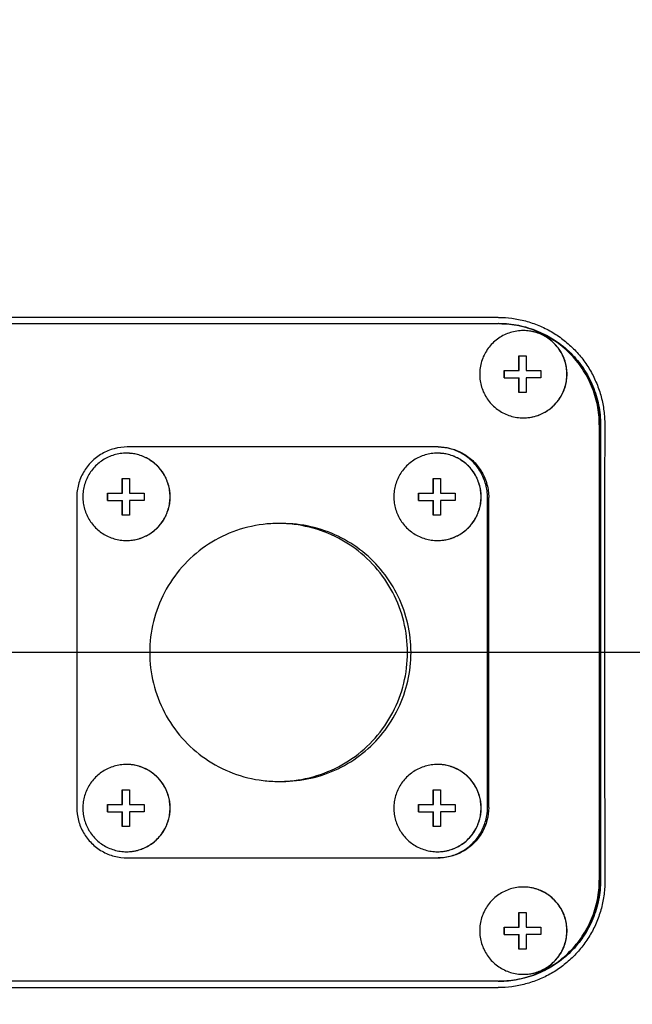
# Model space of a CAD drawing. Header units: millimetres. Extents: x 0 to 594, y 0 to 420.
# Tile 8 of 256: x 93.4 to 98.25, y 282.92 to 290.71. Entities that reach past the tile are written whole.
import ezdxf

# ---------------------------------------------------------------- set-up
doc = ezdxf.new("R2010")
doc.units = ezdxf.units.MM
doc.header["$LTSCALE"] = 32.67
doc.linetypes.add('CENTER', pattern=[0.6, 0.375, -0.075, 0.075, -0.075])
doc.linetypes.add('PHANTOM', pattern=[0.8, 0.45, -0.05, 0.1, -0.05, 0.1, -0.05])
doc.layers.get('0').update_dxf_attribs({"linetype": 'CONTINUOUS'})
for name, color, linetype in [('CRV', 7, 'CONTINUOUS'), ('DEFAULT_1', 7, 'CENTER'), ('DRIV_DIM', 7, 'CONTINUOUS')]:
    doc.layers.add(name, color=color, linetype=linetype)
doc.styles.get("Standard").update_dxf_attribs({"font": 'txt', "width": 0.8})
doc.dimstyles.new('DIMSTYLE_2', dxfattribs={"dimtxt": 3.8, "dimasz": 1.8, "dimexe": 0.18, "dimexo": 0.0625, "dimgap": 0.09, "dimtad": 1, "dimdec": 3, "dimlfac": 10, "dimdsep": 46, "dimtxsty": 'STANDARD', "dimblk": 'OPEN', "dimblk1": 'OPEN', "dimblk2": 'OPEN', "dimcen": 0.09, "dimadec": 0, "dimazin": 0, "dimtp": 0.001, "dimtm": 0.001, "dimtfac": 1, "dimtdec": 3, "dimtofl": 0, "dimtmove": 0, "dimatfit": 3, "dimldrblk": 'OPEN', "dimfxl": 1, "dimtolj": 1, "dimarcsym": 0})
doc.dimstyles.new('DIMSTYLE_4', dxfattribs={"dimtxt": 3.8, "dimasz": 1.8, "dimexe": 0.18, "dimexo": 0.0625, "dimgap": 0.09, "dimtad": 1, "dimdec": 3, "dimlfac": 10, "dimdsep": 46, "dimtxsty": 'STANDARD', "dimblk": 'OPEN', "dimblk1": 'OPEN', "dimblk2": 'OPEN', "dimcen": 0.09, "dimadec": 0, "dimazin": 0, "dimtp": 0.5, "dimtm": 0.5, "dimtfac": 1, "dimtdec": 3, "dimtofl": 0, "dimtmove": 0, "dimatfit": 3, "dimldrblk": 'OPEN', "dimfxl": 1, "dimtolj": 1, "dimarcsym": 0})

# ---------------------------------------------------------------- blocks, each defined once
blk = doc.blocks.new('_OPEN')
at = {"color": 0, "linetype": 'BYBLOCK'}
for p, q in [((0, 0), (-1, 0.342)), ((-1, -0.342), (0, 0)), ((-1, 0), (0, 0))]:
    blk.add_line(p, q, dxfattribs=at)
blk = doc.blocks.new('*D10')
at = {"layer": 'DRIV_DIM', "color": 2, "linetype": 'CONTINUOUS'}
blk.add_line((50.8556, 330.5437), (127.9364, 285.7043), dxfattribs=at)
at = {"layer": 'DRIV_DIM', "color": 2, "linetype": 'CONTINUOUS', "xscale": 1.8, "yscale": 1.8, "zscale": 1.8, "rotation": 149.812569}
blk.add_blockref('_OPEN', (50.8556, 330.5437), dxfattribs=at)
at = {"layer": 'DRIV_DIM', "color": 2, "linetype": 'CONTINUOUS', "width": 0.8}
for s, p in [('R', (50.525, 331.8351)), ('891.741', (53.1528, 330.3065))]:
    blk.add_text(s, height=3.8, rotation=-30.18743, dxfattribs=at).set_placement(p)
blk = doc.blocks.new('*D11')
at = {"layer": 'DRIV_DIM', "color": 2, "linetype": 'CONTINUOUS'}
for p, q in [((127.9364, 285.7043), (38.3091, 378.0928)), ((60.274, 355.4511), (127.9364, 285.7043))]:
    blk.add_line(p, q, dxfattribs=at)
at = {"layer": 'DRIV_DIM', "color": 2, "linetype": 'CONTINUOUS', "xscale": 1.8, "yscale": 1.8, "zscale": 1.8, "rotation": 134.130903}
blk.add_blockref('_OPEN', (60.274, 355.4511), dxfattribs=at)
at = {"layer": 'DRIV_DIM', "color": 2, "linetype": 'CONTINUOUS', "width": 0.8}
for s, p in [('R', (38.9909, 378.7542)), ('971.741', (41.1077, 376.5723))]:
    blk.add_text(s, height=3.8, rotation=-45.8691, dxfattribs=at).set_placement(p)
blk = doc.blocks.new('*D14')
at = {"layer": 'DRIV_DIM', "color": 2, "linetype": 'CONTINUOUS'}
for p, q in [((129.4136, 285.9648), (190.8401, 296.7959)), ((126.4364, 285.7043), (64.0623, 285.7043))]:
    blk.add_line(p, q, dxfattribs=at)
for points in [[(187.9275, 298.1008), (188.8705, 296.4486), (189.1368, 298.3323)], [(65.4729, 287.5131), (66.0623, 285.7043), (66.704, 287.4952)]]:
    blk.add_lwpolyline(points, dxfattribs=at)
for start, end in [(10, 95), (95, 180)]:
    blk.add_arc((127.9364, 285.7043), 61.8741, start, end, dxfattribs=at)
at = {"layer": 'DRIV_DIM', "color": 2, "linetype": 'CONTINUOUS', "width": 0.766667}
blk.add_text('170%%d', height=3.8, rotation=11.56206, dxfattribs=at).set_placement((109.3788, 347.3438))
blk = doc.blocks.new('*D15')
at = {"layer": 'DRIV_DIM', "color": 2, "linetype": 'CONTINUOUS'}
for p, q in [((126.4364, 285.7043), (64.0528, 285.7043)), ((129.4136, 285.4438), (190.8494, 274.611))]:
    blk.add_line(p, q, dxfattribs=at)
for points in [[(66.6946, 283.9134), (66.0528, 285.7043), (65.4634, 283.8955)], [(189.1461, 273.0747), (188.8798, 274.9583), (187.9368, 273.3061)]]:
    blk.add_lwpolyline(points, dxfattribs=at)
for start, end in [(180, 265), (265, 350)]:
    blk.add_arc((127.9364, 285.7043), 61.8835, start, end, dxfattribs=at)
at = {"layer": 'DRIV_DIM', "color": 2, "linetype": 'CONTINUOUS', "width": 0.766667}
blk.add_text('170%%d', height=3.8, rotation=-14.87809, dxfattribs=at).set_placement((104.8639, 221.5506))

msp = doc.modelspace()

# ---------------------------------------------------------------- linework, layer by layer
at = {"color": 7, "linetype": 'CONTINUOUS'}
for p, q in [((89.79042, 288.3543), (97.185, 288.3543)), ((89.79347, 288.3043), (97.18805, 288.3043)), ((97.35258, 288.0493), (97.41054, 288.0493)), ((97.35528, 287.9333), (97.35528, 288.0493)), ((97.23667, 287.9333), (97.35528, 287.9333)), ((97.23937, 287.8753), (97.23937, 287.9333)), ((97.40967, 287.9333), (97.52645, 287.9333)), ((97.23667, 287.8753), (97.35528, 287.8753)), ((97.35528, 287.7593), (97.35528, 287.8753)), ((97.52645, 287.8753), (97.40967, 287.8753)), ((97.41054, 287.7593), (97.35258, 287.7593)), ((97.98746, 287.5043), (97.98746, 283.9043)), ((97.99359, 287.5043), (97.99359, 283.9043)), ((97.99741, 287.5043), (97.99741, 283.9043)), ((96.70382, 287.3293), (94.25562, 287.3293)), ((94.21481, 287.0798), (94.27276, 287.0798)), ((94.21751, 286.9638), (94.21751, 287.0798)), ((96.674, 287.0798), (96.73196, 287.0798)), ((96.6767, 286.9638), (96.6767, 287.0798)), ((93.85591, 286.9293), (93.85591, 284.4793)), ((94.09889, 286.9638), (94.21751, 286.9638)), ((94.09889, 286.9058), (94.21751, 286.9058)), ((94.10159, 286.9058), (94.10159, 286.9638)), ((94.21751, 286.7898), (94.21751, 286.9058)), ((94.2719, 286.9638), (94.38868, 286.9638)), ((94.38868, 286.9058), (94.2719, 286.9058)), ((96.55809, 286.9638), (96.6767, 286.9638)), ((96.55809, 286.9058), (96.6767, 286.9058)), ((96.56079, 286.9058), (96.56079, 286.9638)), ((96.6767, 286.7898), (96.6767, 286.9058)), ((96.73109, 286.9638), (96.84787, 286.9638)), ((96.84787, 286.9058), (96.73109, 286.9058)), ((97.10353, 284.4793), (97.10353, 286.9293)), ((97.1131, 284.4793), (97.1131, 286.9293)), ((94.27276, 286.7898), (94.21481, 286.7898)), ((96.73196, 286.7898), (96.674, 286.7898)), ((94.21481, 284.6188), (94.27276, 284.6188)), ((94.21751, 284.5028), (94.21751, 284.6188)), ((96.674, 284.6188), (96.73196, 284.6188)), ((96.6767, 284.5028), (96.6767, 284.6188)), ((94.09889, 284.5028), (94.21751, 284.5028)), ((94.10159, 284.4448), (94.10159, 284.5028)), ((94.2719, 284.5028), (94.38868, 284.5028)), ((96.55809, 284.5028), (96.6767, 284.5028)), ((96.56079, 284.4448), (96.56079, 284.5028)), ((96.73109, 284.5028), (96.84787, 284.5028)), ((94.09889, 284.4448), (94.21751, 284.4448)), ((94.21751, 284.3288), (94.21751, 284.4448)), ((94.38868, 284.4448), (94.2719, 284.4448)), ((96.55809, 284.4448), (96.6767, 284.4448)), ((96.6767, 284.3288), (96.6767, 284.4448)), ((96.84787, 284.4448), (96.73109, 284.4448)), ((94.27276, 284.3288), (94.21481, 284.3288)), ((96.73196, 284.3288), (96.674, 284.3288)), ((94.25562, 284.0793), (96.70382, 284.0793)), ((97.35258, 283.6493), (97.41054, 283.6493)), ((97.35528, 283.5333), (97.35528, 283.6493)), ((97.23667, 283.5333), (97.35528, 283.5333)), ((97.23937, 283.4753), (97.23937, 283.5333)), ((97.40967, 283.5333), (97.52645, 283.5333)), ((97.23667, 283.4753), (97.35528, 283.4753)), ((97.35528, 283.3593), (97.35528, 283.4753)), ((97.52645, 283.4753), (97.40967, 283.4753)), ((97.41054, 283.3593), (97.35258, 283.3593)), ((97.18805, 283.1043), (89.79347, 283.1043)), ((89.7926, 283.0543), (97.18718, 283.0543))]:
    msp.add_line(p, q, dxfattribs=at)
for points in [[(97.185, 288.3543), (97.18932, 288.3543), (97.19364, 288.35427), (97.19796, 288.3542)], [(97.19417, 288.3043), (97.19544, 288.3043), (97.1967, 288.3043), (97.19797, 288.30429)], [(97.38789, 288.2493), (97.38746, 288.2493), (97.38702, 288.2493), (97.38659, 288.2493)], [(97.38659, 287.5593), (97.38702, 287.5593), (97.38746, 287.5593), (97.38789, 287.55931)], [(96.71326, 287.32919), (96.71011, 287.32927), (96.70697, 287.3293), (96.70382, 287.3293)], [(94.25012, 287.2798), (94.24968, 287.2798), (94.24925, 287.2798), (94.24881, 287.2798)], [(96.70931, 287.2798), (96.70888, 287.2798), (96.70844, 287.2798), (96.70801, 287.2798)], [(94.24881, 286.5898), (94.24925, 286.5898), (94.24968, 286.5898), (94.25012, 286.58981)], [(96.70801, 286.5898), (96.70844, 286.5898), (96.70888, 286.5898), (96.70931, 286.58981)], [(94.25012, 284.8188), (94.24968, 284.8188), (94.24925, 284.8188), (94.24881, 284.8188)], [(96.70931, 284.8188), (96.70888, 284.8188), (96.70844, 284.8188), (96.70801, 284.8188)], [(94.24881, 284.1288), (94.24925, 284.1288), (94.24968, 284.1288), (94.25012, 284.12881)], [(96.70801, 284.1288), (96.70844, 284.1288), (96.70888, 284.1288), (96.70931, 284.12881)], [(97.38789, 283.8493), (97.38746, 283.8493), (97.38702, 283.8493), (97.38659, 283.8493)], [(97.18805, 283.1043), (97.19007, 283.1043), (97.19209, 283.10431), (97.19412, 283.10433)], [(97.19797, 283.10431), (97.1967, 283.10431), (97.19544, 283.1043), (97.19417, 283.1043)], [(97.38659, 283.1593), (97.38702, 283.1593), (97.38746, 283.1593), (97.38789, 283.15931)]]:
    msp.add_open_spline(points, degree=3, dxfattribs=at)
for points, knots in [([(97.19796, 288.3542), (97.23032, 288.35371), (97.29971, 288.34867), (97.40439, 288.32794), (97.50964, 288.29226), (97.6091, 288.24322), (97.70143, 288.18156), (97.78522, 288.10802), (97.85866, 288.02399), (97.92028, 287.93128), (97.96931, 287.83128), (98.00494, 287.72535), (98.02637, 287.61562), (98.03097, 287.54127), (98.03085, 287.5043)], [0, 0, 0, 0, 0.0736026, 0.157815, 0.2420599, 0.3256575, 0.4093466, 0.4938836, 0.5785045, 0.6624451, 0.7463915, 0.831121, 0.9159191, 1, 1, 1, 1]), ([(97.38659, 288.2493), (97.36941, 288.2493), (97.33501, 288.24672), (97.28459, 288.23521), (97.23645, 288.2163), (97.19166, 288.19042), (97.15122, 288.15815), (97.11605, 288.12021), (97.08691, 288.07745), (97.06447, 288.03081), (97.04923, 287.98136), (97.04152, 287.93018), (97.04152, 287.87842), (97.04923, 287.82725), (97.06447, 287.77779), (97.08691, 287.73116), (97.11605, 287.6884), (97.15122, 287.65046), (97.19166, 287.61819), (97.23645, 287.59231), (97.28459, 287.5734), (97.33501, 287.56188), (97.36941, 287.5593), (97.38659, 287.5593)], [0, 0, 0, 0, 0.0476018, 0.0952051, 0.1428113, 0.1904217, 0.2380368, 0.2856572, 0.3332826, 0.3809125, 0.428546, 0.4761817, 0.5238183, 0.571454, 0.6190875, 0.6667174, 0.7143428, 0.7619632, 0.8095783, 0.8571887, 0.9047949, 0.9523982, 1, 1, 1, 1]), ([(97.98746, 287.5043), (97.98746, 287.55658), (97.97715, 287.66142), (97.93137, 287.81241), (97.85703, 287.95162), (97.75697, 288.07363), (97.63505, 288.17376), (97.49594, 288.24817), (97.34505, 288.29399), (97.24028, 288.3043), (97.18805, 288.3043)], [0, 0, 0, 0, 0.125045, 0.2500831, 0.3751085, 0.5001175, 0.6251085, 0.7500831, 0.875045, 1, 1, 1, 1]), ([(97.99359, 287.5043), (97.99359, 287.55658), (97.98328, 287.66142), (97.9375, 287.81241), (97.86315, 287.95162), (97.76309, 288.07363), (97.64118, 288.17376), (97.50206, 288.24817), (97.35118, 288.29399), (97.24641, 288.3043), (97.19417, 288.3043)], [0, 0, 0, 0, 0.125045, 0.2500831, 0.3751085, 0.5001175, 0.6251085, 0.7500831, 0.875045, 1, 1, 1, 1]), ([(97.198, 288.3043), (97.25024, 288.3043), (97.35501, 288.29399), (97.50589, 288.24817), (97.64501, 288.17376), (97.76692, 288.07363), (97.86698, 287.95162), (97.94133, 287.81241), (97.98711, 287.66142), (97.99741, 287.55658), (97.99741, 287.5043)], [0, 0, 0, 0, 0.124955, 0.2499169, 0.3748915, 0.4998825, 0.6248915, 0.7499169, 0.874955, 1, 1, 1, 1]), ([(97.38789, 287.55931), (97.40463, 287.55937), (97.4386, 287.56198), (97.48858, 287.5734), (97.53673, 287.59231), (97.58152, 287.61819), (97.62195, 287.65046), (97.65713, 287.6884), (97.68626, 287.73116), (97.7087, 287.77779), (97.72395, 287.82725), (97.73166, 287.87842), (97.73166, 287.93018), (97.72395, 287.98136), (97.7087, 288.03081), (97.68626, 288.07745), (97.65713, 288.12021), (97.62195, 288.15815), (97.58152, 288.19042), (97.53673, 288.2163), (97.48858, 288.23521), (97.4386, 288.24663), (97.40463, 288.24924), (97.38789, 288.2493)], [0, 0, 0, 0, 0.0465086, 0.0942269, 0.1419482, 0.1896736, 0.2374038, 0.2851392, 0.3328797, 0.3806248, 0.4283733, 0.4761242, 0.5238758, 0.5716267, 0.6193752, 0.6671203, 0.7148608, 0.7625962, 0.8103264, 0.8580518, 0.9057731, 0.9534914, 1, 1, 1, 1]), ([(97.3879, 287.5593), (97.40358, 287.5593), (97.435, 287.56145), (97.4812, 287.57106), (97.52568, 287.58688), (97.56758, 287.60861), (97.60615, 287.63585), (97.64064, 287.66809), (97.67043, 287.70473), (97.69495, 287.74509), (97.71375, 287.78841), (97.72649, 287.83389), (97.73291, 287.88069), (97.73291, 287.92792), (97.72649, 287.97471), (97.71375, 288.02019), (97.69495, 288.06352), (97.67043, 288.10388), (97.64064, 288.14052), (97.60615, 288.17276), (97.56758, 288.19999), (97.52568, 288.22173), (97.4812, 288.23754), (97.435, 288.24715), (97.40358, 288.2493), (97.3879, 288.2493)], [0, 0, 0, 0, 0.0434625, 0.0869261, 0.130392, 0.1738611, 0.217334, 0.2608112, 0.3042927, 0.3477783, 0.3912674, 0.4347593, 0.4782529, 0.5217471, 0.5652407, 0.6087326, 0.6522217, 0.6957073, 0.7391888, 0.782666, 0.8261389, 0.869608, 0.9130739, 0.9565375, 1, 1, 1, 1]), ([(97.35172, 287.9333), (97.35173, 287.93685), (97.35175, 287.94432), (97.35179, 287.95609), (97.35185, 287.96892), (97.35194, 287.98278), (97.35205, 287.9977), (97.35218, 288.01376), (97.35236, 288.03109), (97.3525, 288.04308), (97.35258, 288.0493)], [0, 0, 0, 0, 0.0916656, 0.1933567, 0.304237, 0.4235474, 0.5518187, 0.6900048, 0.8390618, 1, 1, 1, 1]), ([(97.41054, 288.0493), (97.41046, 288.04308), (97.41032, 288.03109), (97.41014, 288.01376), (97.41, 287.9977), (97.4099, 287.98278), (97.40981, 287.96892), (97.40975, 287.95609), (97.4097, 287.94432), (97.40968, 287.93685), (97.40967, 287.9333)], [0, 0, 0, 0, 0.1609382, 0.3099952, 0.4481813, 0.5764526, 0.695763, 0.8066433, 0.9083344, 1, 1, 1, 1]), ([(97.23667, 287.8753), (97.23665, 287.88175), (97.23663, 287.89464), (97.23663, 287.91397), (97.23665, 287.92686), (97.23667, 287.9333)], [0, 0, 0, 0, 0.3333292, 0.6666708, 1, 1, 1, 1]), ([(97.52645, 287.9333), (97.52644, 287.92686), (97.52642, 287.91397), (97.52642, 287.89464), (97.52644, 287.88175), (97.52645, 287.8753)], [0, 0, 0, 0, 0.3333292, 0.6666708, 1, 1, 1, 1]), ([(97.35258, 287.7593), (97.3525, 287.76553), (97.35236, 287.77751), (97.35218, 287.79484), (97.35205, 287.81091), (97.35194, 287.82582), (97.35185, 287.83968), (97.35179, 287.85252), (97.35175, 287.86428), (97.35173, 287.87176), (97.35172, 287.8753)], [0, 0, 0, 0, 0.1609382, 0.3099952, 0.4481813, 0.5764526, 0.695763, 0.8066433, 0.9083344, 1, 1, 1, 1]), ([(97.40967, 287.8753), (97.40968, 287.87176), (97.4097, 287.86428), (97.40975, 287.85252), (97.40981, 287.83968), (97.4099, 287.82582), (97.41, 287.81091), (97.41014, 287.79484), (97.41032, 287.77751), (97.41046, 287.76553), (97.41054, 287.7593)], [0, 0, 0, 0, 0.0916656, 0.1933567, 0.304237, 0.4235474, 0.5518187, 0.6900048, 0.8390618, 1, 1, 1, 1]), ([(98.03085, 287.5043), (98.02987, 287.20443), (98.02846, 286.60412), (98.028, 285.70354), (98.02919, 284.80342), (98.03109, 284.20372), (98.03232, 283.9043)], [0, 0, 0, 0, 0.2498969, 0.5002521, 0.7504813, 1, 1, 1, 1]), ([(94.25562, 287.3293), (94.22084, 287.3293), (94.15093, 287.32011), (94.05347, 287.27969), (93.96973, 287.21539), (93.90548, 287.13158), (93.8651, 287.03406), (93.85591, 286.96411), (93.85591, 286.9293)], [0, 0, 0, 0, 0.1666076, 0.3332311, 0.4998819, 0.6665644, 0.8332743, 1, 1, 1, 1]), ([(97.10353, 286.9293), (97.10353, 286.96411), (97.09435, 287.03406), (97.05396, 287.13158), (96.98972, 287.21539), (96.90597, 287.27969), (96.81145, 287.31889), (96.74491, 287.32844), (96.71326, 287.32919)], [0, 0, 0, 0, 0.169275, 0.3385339, 0.5077649, 0.6769639, 0.846135, 1, 1, 1, 1]), ([(96.71339, 287.3293), (96.74818, 287.3293), (96.81809, 287.32011), (96.91554, 287.27969), (96.99929, 287.21539), (97.06353, 287.13158), (97.10392, 287.03406), (97.1131, 286.96411), (97.1131, 286.9293)], [0, 0, 0, 0, 0.1666076, 0.3332311, 0.4998819, 0.6665644, 0.8332743, 1, 1, 1, 1]), ([(94.24881, 287.2798), (94.23242, 287.2798), (94.19958, 287.27745), (94.15136, 287.26695), (94.10511, 287.24969), (94.06179, 287.22602), (94.02228, 287.19642), (93.98738, 287.1615), (93.9578, 287.12196), (93.93415, 287.07861), (93.9169, 287.03233), (93.90641, 286.98407), (93.90289, 286.9348), (93.90641, 286.88554), (93.9169, 286.83728), (93.93415, 286.791), (93.9578, 286.74765), (93.98738, 286.70811), (94.02228, 286.67318), (94.06179, 286.64358), (94.10511, 286.61991), (94.15136, 286.60265), (94.19958, 286.59215), (94.23242, 286.5898), (94.24881, 286.5898)], [0, 0, 0, 0, 0.045438, 0.0908774, 0.1363194, 0.1817649, 0.2272148, 0.2726693, 0.3181285, 0.3635921, 0.4090592, 0.454529, 0.5, 0.545471, 0.5909408, 0.6364079, 0.6818715, 0.7273307, 0.7727852, 0.8182351, 0.8636806, 0.9091226, 0.954562, 1, 1, 1, 1]), ([(94.25012, 286.5898), (94.26456, 286.5898), (94.29345, 286.59162), (94.33608, 286.59976), (94.37737, 286.61319), (94.41665, 286.63168), (94.4533, 286.65496), (94.48674, 286.68265), (94.51646, 286.71431), (94.54197, 286.74946), (94.56288, 286.78752), (94.57886, 286.82791), (94.58966, 286.86999), (94.5951, 286.91308), (94.5951, 286.95652), (94.58966, 286.99962), (94.57886, 287.04169), (94.56288, 287.08208), (94.54197, 287.12015), (94.51646, 287.15529), (94.48674, 287.18696), (94.4533, 287.21465), (94.41665, 287.23792), (94.37737, 287.25642), (94.33608, 287.26984), (94.29345, 287.27798), (94.26456, 287.2798), (94.25012, 287.2798)], [0, 0, 0, 0, 0.0399854, 0.0799718, 0.1199599, 0.1599506, 0.1999443, 0.2399416, 0.2799425, 0.3199471, 0.3599549, 0.3999656, 0.4399785, 0.4799927, 0.5200073, 0.5600215, 0.6000344, 0.6400451, 0.6800529, 0.7200575, 0.7600584, 0.8000557, 0.8400494, 0.8800401, 0.9200282, 0.9600146, 1, 1, 1, 1]), ([(94.25012, 286.58981), (94.26608, 286.58987), (94.29848, 286.59224), (94.34627, 286.60265), (94.39251, 286.61991), (94.43583, 286.64358), (94.47534, 286.67318), (94.51024, 286.70811), (94.53982, 286.74765), (94.56347, 286.791), (94.58072, 286.83728), (94.59121, 286.88554), (94.59473, 286.9348), (94.59121, 286.98407), (94.58072, 287.03233), (94.56347, 287.07861), (94.53982, 287.12196), (94.51024, 287.1615), (94.47534, 287.19642), (94.43583, 287.22602), (94.39251, 287.24969), (94.34627, 287.26695), (94.29848, 287.27736), (94.26608, 287.27974), (94.25012, 287.2798)], [0, 0, 0, 0, 0.0443391, 0.0898884, 0.1354402, 0.1809956, 0.2265553, 0.2721197, 0.3176889, 0.3632623, 0.4088394, 0.454419, 0.5, 0.545581, 0.5911606, 0.6367377, 0.6823111, 0.7278803, 0.7734447, 0.8190044, 0.8645598, 0.9101116, 0.9556609, 1, 1, 1, 1]), ([(96.70801, 287.2798), (96.69161, 287.2798), (96.65877, 287.27745), (96.61055, 287.26695), (96.5643, 287.24969), (96.52099, 287.22602), (96.48148, 287.19642), (96.44658, 287.1615), (96.417, 287.12196), (96.39335, 287.07861), (96.3761, 287.03233), (96.36561, 286.98407), (96.36209, 286.9348), (96.36561, 286.88554), (96.3761, 286.83728), (96.39335, 286.791), (96.417, 286.74765), (96.44658, 286.70811), (96.48148, 286.67318), (96.52099, 286.64358), (96.5643, 286.61991), (96.61055, 286.60265), (96.65877, 286.59215), (96.69161, 286.5898), (96.70801, 286.5898)], [0, 0, 0, 0, 0.045438, 0.0908774, 0.1363194, 0.1817649, 0.2272148, 0.2726693, 0.3181285, 0.3635921, 0.4090592, 0.454529, 0.5, 0.545471, 0.5909408, 0.6364079, 0.6818715, 0.7273307, 0.7727852, 0.8182351, 0.8636806, 0.9091226, 0.954562, 1, 1, 1, 1]), ([(96.70931, 286.58981), (96.72528, 286.58987), (96.75767, 286.59224), (96.80546, 286.60265), (96.85171, 286.61991), (96.89503, 286.64358), (96.93454, 286.67318), (96.96944, 286.70811), (96.99902, 286.74765), (97.02267, 286.791), (97.03992, 286.83728), (97.05041, 286.88554), (97.05393, 286.9348), (97.05041, 286.98407), (97.03992, 287.03233), (97.02267, 287.07861), (96.99902, 287.12196), (96.96944, 287.1615), (96.93454, 287.19642), (96.89503, 287.22602), (96.85171, 287.24969), (96.80546, 287.26695), (96.75767, 287.27736), (96.72528, 287.27974), (96.70931, 287.2798)], [0, 0, 0, 0, 0.0443391, 0.0898884, 0.1354402, 0.1809956, 0.2265553, 0.2721197, 0.3176889, 0.3632623, 0.4088394, 0.454419, 0.5, 0.545581, 0.5911606, 0.6367377, 0.6823111, 0.7278803, 0.7734447, 0.8190044, 0.8645598, 0.9101116, 0.9556609, 1, 1, 1, 1]), ([(96.70932, 286.5898), (96.72375, 286.5898), (96.75265, 286.59162), (96.79528, 286.59976), (96.83657, 286.61319), (96.87584, 286.63168), (96.91249, 286.65496), (96.94594, 286.68265), (96.97565, 286.71431), (97.00117, 286.74946), (97.02208, 286.78752), (97.03806, 286.82791), (97.04885, 286.86999), (97.05429, 286.91308), (97.05429, 286.95652), (97.04885, 286.99962), (97.03806, 287.04169), (97.02208, 287.08208), (97.00117, 287.12015), (96.97565, 287.15529), (96.94594, 287.18696), (96.91249, 287.21465), (96.87584, 287.23792), (96.83657, 287.25642), (96.79528, 287.26984), (96.75265, 287.27798), (96.72375, 287.2798), (96.70932, 287.2798)], [0, 0, 0, 0, 0.0399854, 0.0799718, 0.1199599, 0.1599506, 0.1999443, 0.2399416, 0.2799425, 0.3199471, 0.3599549, 0.3999656, 0.4399785, 0.4799927, 0.5200073, 0.5600215, 0.6000344, 0.6400451, 0.6800529, 0.7200575, 0.7600584, 0.8000557, 0.8400494, 0.8800401, 0.9200282, 0.9600146, 1, 1, 1, 1]), ([(94.21394, 286.9638), (94.21395, 286.96732), (94.21397, 286.97475), (94.21402, 286.98646), (94.21408, 286.99926), (94.21416, 287.01309), (94.21427, 287.02801), (94.21441, 287.04411), (94.21458, 287.0615), (94.21473, 287.07355), (94.21481, 287.0798)], [0, 0, 0, 0, 0.0909682, 0.1922691, 0.3027844, 0.4218184, 0.5500871, 0.6885447, 0.8381658, 1, 1, 1, 1]), ([(94.27276, 287.0798), (94.27268, 287.07355), (94.27254, 287.0615), (94.27236, 287.04411), (94.27223, 287.02801), (94.27212, 287.01309), (94.27203, 286.99926), (94.27197, 286.98646), (94.27193, 286.97475), (94.27191, 286.96732), (94.2719, 286.9638)], [0, 0, 0, 0, 0.1618342, 0.3114553, 0.4499129, 0.5781816, 0.6972156, 0.8077309, 0.9090318, 1, 1, 1, 1]), ([(96.67314, 286.9638), (96.67314, 286.96732), (96.67317, 286.97475), (96.67321, 286.98646), (96.67327, 286.99926), (96.67336, 287.01309), (96.67346, 287.02801), (96.6736, 287.04411), (96.67378, 287.0615), (96.67392, 287.07355), (96.674, 287.0798)], [0, 0, 0, 0, 0.0909682, 0.1922691, 0.3027844, 0.4218184, 0.5500871, 0.6885447, 0.8381658, 1, 1, 1, 1]), ([(96.73196, 287.0798), (96.73188, 287.07355), (96.73174, 287.0615), (96.73156, 287.04411), (96.73142, 287.02801), (96.73131, 287.01309), (96.73123, 286.99926), (96.73117, 286.98646), (96.73112, 286.97475), (96.7311, 286.96732), (96.73109, 286.9638)], [0, 0, 0, 0, 0.1618342, 0.3114553, 0.4499129, 0.5781816, 0.6972156, 0.8077309, 0.9090318, 1, 1, 1, 1]), ([(94.09889, 286.9058), (94.09887, 286.91225), (94.09885, 286.92514), (94.09885, 286.94447), (94.09887, 286.95735), (94.09889, 286.9638)], [0, 0, 0, 0, 0.3336126, 0.6663874, 1, 1, 1, 1]), ([(94.21481, 286.7898), (94.21473, 286.79606), (94.21458, 286.8081), (94.21441, 286.8255), (94.21427, 286.8416), (94.21416, 286.85651), (94.21408, 286.87035), (94.21402, 286.88314), (94.21397, 286.89485), (94.21395, 286.90229), (94.21394, 286.9058)], [0, 0, 0, 0, 0.1618342, 0.3114553, 0.4499129, 0.5781816, 0.6972156, 0.8077309, 0.9090318, 1, 1, 1, 1]), ([(94.2719, 286.9058), (94.27191, 286.90229), (94.27193, 286.89485), (94.27197, 286.88314), (94.27203, 286.87035), (94.27212, 286.85651), (94.27223, 286.8416), (94.27236, 286.8255), (94.27254, 286.8081), (94.27268, 286.79606), (94.27276, 286.7898)], [0, 0, 0, 0, 0.0909682, 0.1922691, 0.3027844, 0.4218184, 0.5500871, 0.6885447, 0.8381658, 1, 1, 1, 1]), ([(94.38868, 286.9638), (94.38866, 286.95735), (94.38864, 286.94447), (94.38864, 286.92514), (94.38866, 286.91225), (94.38868, 286.9058)], [0, 0, 0, 0, 0.3336126, 0.6663874, 1, 1, 1, 1]), ([(96.55809, 286.9058), (96.55807, 286.91225), (96.55805, 286.92514), (96.55805, 286.94447), (96.55807, 286.95735), (96.55809, 286.9638)], [0, 0, 0, 0, 0.3336126, 0.6663874, 1, 1, 1, 1]), ([(96.674, 286.7898), (96.67392, 286.79606), (96.67378, 286.8081), (96.6736, 286.8255), (96.67346, 286.8416), (96.67336, 286.85651), (96.67327, 286.87035), (96.67321, 286.88314), (96.67317, 286.89485), (96.67314, 286.90229), (96.67314, 286.9058)], [0, 0, 0, 0, 0.1618342, 0.3114553, 0.4499129, 0.5781816, 0.6972156, 0.8077309, 0.9090318, 1, 1, 1, 1]), ([(96.73109, 286.9058), (96.7311, 286.90229), (96.73112, 286.89485), (96.73117, 286.88314), (96.73123, 286.87035), (96.73131, 286.85651), (96.73142, 286.8416), (96.73156, 286.8255), (96.73174, 286.8081), (96.73188, 286.79606), (96.73196, 286.7898)], [0, 0, 0, 0, 0.0909682, 0.1922691, 0.3027844, 0.4218184, 0.5500871, 0.6885447, 0.8381658, 1, 1, 1, 1]), ([(96.84787, 286.9638), (96.84786, 286.95735), (96.84784, 286.94447), (96.84784, 286.92514), (96.84786, 286.91225), (96.84787, 286.9058)], [0, 0, 0, 0, 0.3336126, 0.6663874, 1, 1, 1, 1]), ([(95.45196, 286.72429), (95.41091, 286.72429), (95.28775, 286.71687), (95.08698, 286.66734), (94.86728, 286.55194), (94.68157, 286.38729), (94.54063, 286.18292), (94.45265, 285.95087), (94.43271, 285.78627), (94.43271, 285.7043)], [0, 0, 0, 0, 0.0768949, 0.2306911, 0.3845052, 0.5383445, 0.6922107, 0.8460991, 1, 1, 1, 1]), ([(96.47122, 285.7043), (96.47122, 285.78627), (96.45128, 285.95087), (96.3633, 286.18292), (96.22236, 286.38729), (96.03665, 286.55194), (95.81694, 286.66734), (95.61618, 286.71687), (95.49302, 286.72429), (95.45196, 286.72429)], [0, 0, 0, 0, 0.1539009, 0.3077893, 0.4616555, 0.6154948, 0.7693089, 0.9231051, 1, 1, 1, 1]), ([(96.49897, 285.7043), (96.49897, 285.78044), (96.4818, 285.93325), (96.40578, 286.15056), (96.28333, 286.34561), (96.12059, 286.50848), (95.9257, 286.63103), (95.70845, 286.70711), (95.55596, 286.7243), (95.47972, 286.7243)], [0, 0, 0, 0, 0.1429082, 0.2858063, 0.4286862, 0.5715433, 0.7143778, 0.8571939, 1, 1, 1, 1]), ([(94.43271, 285.7043), (94.43271, 285.62234), (94.45265, 285.45773), (94.54063, 285.22569), (94.68157, 285.02131), (94.86728, 284.85666), (95.08698, 284.74126), (95.28775, 284.69174), (95.41091, 284.68431), (95.45196, 284.68431)], [0, 0, 0, 0, 0.1539009, 0.3077893, 0.4616555, 0.6154948, 0.7693089, 0.9231051, 1, 1, 1, 1]), ([(95.45196, 284.68431), (95.49302, 284.68431), (95.61618, 284.69174), (95.81694, 284.74126), (96.03665, 284.85666), (96.22236, 285.02131), (96.3633, 285.22569), (96.45128, 285.45773), (96.47122, 285.62234), (96.47122, 285.7043)], [0, 0, 0, 0, 0.0768949, 0.2306911, 0.3845052, 0.5383445, 0.6922107, 0.8460991, 1, 1, 1, 1]), ([(95.47972, 284.6843), (95.55596, 284.6843), (95.70845, 284.7015), (95.9257, 284.77758), (96.12059, 284.90013), (96.28333, 285.06299), (96.40578, 285.25804), (96.4818, 285.47535), (96.49897, 285.62817), (96.49897, 285.7043)], [0, 0, 0, 0, 0.1428061, 0.2856222, 0.4284567, 0.5713138, 0.7141937, 0.8570918, 1, 1, 1, 1]), ([(94.24881, 284.8188), (94.23242, 284.8188), (94.19958, 284.81645), (94.15136, 284.80595), (94.10511, 284.78869), (94.06179, 284.76502), (94.02228, 284.73542), (93.98738, 284.7005), (93.9578, 284.66096), (93.93415, 284.61761), (93.9169, 284.57133), (93.90641, 284.52307), (93.90289, 284.4738), (93.90641, 284.42454), (93.9169, 284.37628), (93.93415, 284.33), (93.9578, 284.28665), (93.98738, 284.24711), (94.02228, 284.21218), (94.06179, 284.18258), (94.10511, 284.15891), (94.15136, 284.14165), (94.19958, 284.13115), (94.23242, 284.1288), (94.24881, 284.1288)], [0, 0, 0, 0, 0.045438, 0.0908774, 0.1363194, 0.1817649, 0.2272148, 0.2726693, 0.3181285, 0.3635921, 0.4090592, 0.454529, 0.5, 0.545471, 0.5909408, 0.6364079, 0.6818715, 0.7273307, 0.7727852, 0.8182351, 0.8636806, 0.9091226, 0.954562, 1, 1, 1, 1]), ([(94.25012, 284.1288), (94.26456, 284.1288), (94.29345, 284.13062), (94.33608, 284.13876), (94.37737, 284.15219), (94.41665, 284.17068), (94.4533, 284.19396), (94.48674, 284.22165), (94.51646, 284.25331), (94.54197, 284.28846), (94.56288, 284.32652), (94.57886, 284.36691), (94.58966, 284.40899), (94.5951, 284.45208), (94.5951, 284.49552), (94.58966, 284.53862), (94.57886, 284.58069), (94.56288, 284.62108), (94.54197, 284.65915), (94.51646, 284.69429), (94.48674, 284.72596), (94.4533, 284.75365), (94.41665, 284.77692), (94.37737, 284.79542), (94.33608, 284.80884), (94.29345, 284.81698), (94.26456, 284.8188), (94.25012, 284.8188)], [0, 0, 0, 0, 0.0399854, 0.0799718, 0.1199599, 0.1599506, 0.1999443, 0.2399416, 0.2799425, 0.3199471, 0.3599549, 0.3999656, 0.4399785, 0.4799927, 0.5200073, 0.5600215, 0.6000344, 0.6400451, 0.6800529, 0.7200575, 0.7600584, 0.8000557, 0.8400494, 0.8800401, 0.9200282, 0.9600146, 1, 1, 1, 1]), ([(94.25012, 284.12881), (94.26608, 284.12887), (94.29848, 284.13124), (94.34627, 284.14165), (94.39251, 284.15891), (94.43583, 284.18258), (94.47534, 284.21218), (94.51024, 284.24711), (94.53982, 284.28665), (94.56347, 284.33), (94.58072, 284.37628), (94.59121, 284.42454), (94.59473, 284.4738), (94.59121, 284.52307), (94.58072, 284.57133), (94.56347, 284.61761), (94.53982, 284.66096), (94.51024, 284.7005), (94.47534, 284.73542), (94.43583, 284.76502), (94.39251, 284.78869), (94.34627, 284.80595), (94.29848, 284.81636), (94.26608, 284.81874), (94.25012, 284.8188)], [0, 0, 0, 0, 0.0443391, 0.0898884, 0.1354402, 0.1809956, 0.2265553, 0.2721197, 0.3176889, 0.3632623, 0.4088394, 0.454419, 0.5, 0.545581, 0.5911606, 0.6367377, 0.6823111, 0.7278803, 0.7734447, 0.8190044, 0.8645598, 0.9101116, 0.9556609, 1, 1, 1, 1]), ([(96.70801, 284.8188), (96.69161, 284.8188), (96.65877, 284.81645), (96.61055, 284.80595), (96.5643, 284.78869), (96.52099, 284.76502), (96.48148, 284.73542), (96.44658, 284.7005), (96.417, 284.66096), (96.39335, 284.61761), (96.3761, 284.57133), (96.36561, 284.52307), (96.36209, 284.4738), (96.36561, 284.42454), (96.3761, 284.37628), (96.39335, 284.33), (96.417, 284.28665), (96.44658, 284.24711), (96.48148, 284.21218), (96.52099, 284.18258), (96.5643, 284.15891), (96.61055, 284.14165), (96.65877, 284.13115), (96.69161, 284.1288), (96.70801, 284.1288)], [0, 0, 0, 0, 0.045438, 0.0908774, 0.1363194, 0.1817649, 0.2272148, 0.2726693, 0.3181285, 0.3635921, 0.4090592, 0.454529, 0.5, 0.545471, 0.5909408, 0.6364079, 0.6818715, 0.7273307, 0.7727852, 0.8182351, 0.8636806, 0.9091226, 0.954562, 1, 1, 1, 1]), ([(96.70931, 284.12881), (96.72528, 284.12887), (96.75767, 284.13124), (96.80546, 284.14165), (96.85171, 284.15891), (96.89503, 284.18258), (96.93454, 284.21218), (96.96944, 284.24711), (96.99902, 284.28665), (97.02267, 284.33), (97.03992, 284.37628), (97.05041, 284.42454), (97.05393, 284.4738), (97.05041, 284.52307), (97.03992, 284.57133), (97.02267, 284.61761), (96.99902, 284.66096), (96.96944, 284.7005), (96.93454, 284.73542), (96.89503, 284.76502), (96.85171, 284.78869), (96.80546, 284.80595), (96.75767, 284.81636), (96.72528, 284.81874), (96.70931, 284.8188)], [0, 0, 0, 0, 0.0443391, 0.0898884, 0.1354402, 0.1809956, 0.2265553, 0.2721197, 0.3176889, 0.3632623, 0.4088394, 0.454419, 0.5, 0.545581, 0.5911606, 0.6367377, 0.6823111, 0.7278803, 0.7734447, 0.8190044, 0.8645598, 0.9101116, 0.9556609, 1, 1, 1, 1]), ([(96.70932, 284.1288), (96.72375, 284.1288), (96.75265, 284.13062), (96.79528, 284.13876), (96.83657, 284.15219), (96.87584, 284.17068), (96.91249, 284.19396), (96.94594, 284.22165), (96.97565, 284.25331), (97.00117, 284.28846), (97.02208, 284.32652), (97.03806, 284.36691), (97.04885, 284.40899), (97.05429, 284.45208), (97.05429, 284.49552), (97.04885, 284.53862), (97.03806, 284.58069), (97.02208, 284.62108), (97.00117, 284.65915), (96.97565, 284.69429), (96.94594, 284.72596), (96.91249, 284.75365), (96.87584, 284.77692), (96.83657, 284.79542), (96.79528, 284.80884), (96.75265, 284.81698), (96.72375, 284.8188), (96.70932, 284.8188)], [0, 0, 0, 0, 0.0399854, 0.0799718, 0.1199599, 0.1599506, 0.1999443, 0.2399416, 0.2799425, 0.3199471, 0.3599549, 0.3999656, 0.4399785, 0.4799927, 0.5200073, 0.5600215, 0.6000344, 0.6400451, 0.6800529, 0.7200575, 0.7600584, 0.8000557, 0.8400494, 0.8800401, 0.9200282, 0.9600146, 1, 1, 1, 1]), ([(94.21394, 284.5028), (94.21395, 284.50632), (94.21397, 284.51375), (94.21402, 284.52546), (94.21408, 284.53826), (94.21416, 284.55209), (94.21427, 284.56701), (94.21441, 284.58311), (94.21458, 284.6005), (94.21473, 284.61255), (94.21481, 284.6188)], [0, 0, 0, 0, 0.0909682, 0.1922691, 0.3027844, 0.4218184, 0.5500871, 0.6885447, 0.8381658, 1, 1, 1, 1]), ([(94.27276, 284.6188), (94.27268, 284.61255), (94.27254, 284.6005), (94.27236, 284.58311), (94.27223, 284.56701), (94.27212, 284.55209), (94.27203, 284.53826), (94.27197, 284.52546), (94.27193, 284.51375), (94.27191, 284.50632), (94.2719, 284.5028)], [0, 0, 0, 0, 0.1618342, 0.3114553, 0.4499129, 0.5781816, 0.6972156, 0.8077309, 0.9090318, 1, 1, 1, 1]), ([(96.67314, 284.5028), (96.67314, 284.50632), (96.67317, 284.51375), (96.67321, 284.52546), (96.67327, 284.53826), (96.67336, 284.55209), (96.67346, 284.56701), (96.6736, 284.58311), (96.67378, 284.6005), (96.67392, 284.61255), (96.674, 284.6188)], [0, 0, 0, 0, 0.0909682, 0.1922691, 0.3027844, 0.4218184, 0.5500871, 0.6885447, 0.8381658, 1, 1, 1, 1]), ([(96.73196, 284.6188), (96.73188, 284.61255), (96.73174, 284.6005), (96.73156, 284.58311), (96.73142, 284.56701), (96.73131, 284.55209), (96.73123, 284.53826), (96.73117, 284.52546), (96.73112, 284.51375), (96.7311, 284.50632), (96.73109, 284.5028)], [0, 0, 0, 0, 0.1618342, 0.3114553, 0.4499129, 0.5781816, 0.6972156, 0.8077309, 0.9090318, 1, 1, 1, 1]), ([(94.09889, 284.4448), (94.09887, 284.45125), (94.09885, 284.46414), (94.09885, 284.48347), (94.09887, 284.49635), (94.09889, 284.5028)], [0, 0, 0, 0, 0.3336126, 0.6663874, 1, 1, 1, 1]), ([(94.38868, 284.5028), (94.38866, 284.49635), (94.38864, 284.48347), (94.38864, 284.46414), (94.38866, 284.45125), (94.38868, 284.4448)], [0, 0, 0, 0, 0.3336126, 0.6663874, 1, 1, 1, 1]), ([(96.55809, 284.4448), (96.55807, 284.45125), (96.55805, 284.46414), (96.55805, 284.48347), (96.55807, 284.49635), (96.55809, 284.5028)], [0, 0, 0, 0, 0.3336126, 0.6663874, 1, 1, 1, 1]), ([(96.84787, 284.5028), (96.84786, 284.49635), (96.84784, 284.48347), (96.84784, 284.46414), (96.84786, 284.45125), (96.84787, 284.4448)], [0, 0, 0, 0, 0.3336126, 0.6663874, 1, 1, 1, 1]), ([(93.85591, 284.4793), (93.85591, 284.4445), (93.8651, 284.37455), (93.90548, 284.27703), (93.96973, 284.19321), (94.05347, 284.12892), (94.15093, 284.08849), (94.22084, 284.0793), (94.25562, 284.0793)], [0, 0, 0, 0, 0.1667257, 0.3334356, 0.5001181, 0.6667689, 0.8333924, 1, 1, 1, 1]), ([(94.21481, 284.3288), (94.21473, 284.33506), (94.21458, 284.3471), (94.21441, 284.3645), (94.21427, 284.3806), (94.21416, 284.39551), (94.21408, 284.40935), (94.21402, 284.42214), (94.21397, 284.43385), (94.21395, 284.44129), (94.21394, 284.4448)], [0, 0, 0, 0, 0.1618342, 0.3114553, 0.4499129, 0.5781816, 0.6972156, 0.8077309, 0.9090318, 1, 1, 1, 1]), ([(94.2719, 284.4448), (94.27191, 284.44129), (94.27193, 284.43385), (94.27197, 284.42214), (94.27203, 284.40935), (94.27212, 284.39551), (94.27223, 284.3806), (94.27236, 284.3645), (94.27254, 284.3471), (94.27268, 284.33506), (94.27276, 284.3288)], [0, 0, 0, 0, 0.0909682, 0.1922691, 0.3027844, 0.4218184, 0.5500871, 0.6885447, 0.8381658, 1, 1, 1, 1]), ([(96.674, 284.3288), (96.67392, 284.33506), (96.67378, 284.3471), (96.6736, 284.3645), (96.67346, 284.3806), (96.67336, 284.39551), (96.67327, 284.40935), (96.67321, 284.42214), (96.67317, 284.43385), (96.67314, 284.44129), (96.67314, 284.4448)], [0, 0, 0, 0, 0.1618342, 0.3114553, 0.4499129, 0.5781816, 0.6972156, 0.8077309, 0.9090318, 1, 1, 1, 1]), ([(96.70382, 284.0793), (96.73861, 284.0793), (96.80851, 284.08849), (96.90597, 284.12892), (96.98972, 284.19321), (97.05396, 284.27703), (97.09435, 284.37455), (97.10353, 284.4445), (97.10353, 284.4793)], [0, 0, 0, 0, 0.1666076, 0.3332311, 0.4998819, 0.6665644, 0.8332743, 1, 1, 1, 1]), ([(97.1131, 284.4793), (97.1131, 284.4445), (97.10392, 284.37455), (97.06353, 284.27703), (96.99929, 284.19321), (96.91554, 284.12892), (96.81809, 284.08849), (96.74818, 284.0793), (96.71339, 284.0793)], [0, 0, 0, 0, 0.1667257, 0.3334356, 0.5001181, 0.6667689, 0.8333924, 1, 1, 1, 1]), ([(96.73109, 284.4448), (96.7311, 284.44129), (96.73112, 284.43385), (96.73117, 284.42214), (96.73123, 284.40935), (96.73131, 284.39551), (96.73142, 284.3806), (96.73156, 284.3645), (96.73174, 284.3471), (96.73188, 284.33506), (96.73196, 284.3288)], [0, 0, 0, 0, 0.0909682, 0.1922691, 0.3027844, 0.4218184, 0.5500871, 0.6885447, 0.8381658, 1, 1, 1, 1]), ([(98.03232, 283.9043), (98.03247, 283.86719), (98.02789, 283.79254), (98.00639, 283.6824), (97.97057, 283.57612), (97.92127, 283.47582), (97.85928, 283.38291), (97.78543, 283.2988), (97.70125, 283.22533), (97.60875, 283.16399), (97.50966, 283.11552), (97.40524, 283.08037), (97.29716, 283.05906), (97.22377, 283.0543), (97.18718, 283.0543)], [0, 0, 0, 0, 0.0836242, 0.1679369, 0.252152, 0.3355728, 0.4190155, 0.5030904, 0.587011, 0.6700199, 0.7524635, 0.8348401, 0.9175471, 1, 1, 1, 1]), ([(97.19412, 283.10433), (97.24434, 283.10471), (97.347, 283.11521), (97.49594, 283.16044), (97.63505, 283.23484), (97.75697, 283.33498), (97.85703, 283.45699), (97.93137, 283.5962), (97.97715, 283.74719), (97.98746, 283.85203), (97.98746, 283.9043)], [0, 0, 0, 0, 0.1206989, 0.2462686, 0.371851, 0.49745, 0.623067, 0.7487005, 0.8743468, 1, 1, 1, 1]), ([(97.99359, 283.9043), (97.99359, 283.85203), (97.98328, 283.74719), (97.9375, 283.5962), (97.86315, 283.45699), (97.76309, 283.33498), (97.64118, 283.23484), (97.50206, 283.16044), (97.3524, 283.11499), (97.24895, 283.10456), (97.19797, 283.10431)], [0, 0, 0, 0, 0.1254243, 0.2508418, 0.3762465, 0.5016347, 0.627005, 0.7523586, 0.8776996, 1, 1, 1, 1]), ([(97.99741, 283.9043), (97.99741, 283.85203), (97.98711, 283.74719), (97.94133, 283.5962), (97.86698, 283.45699), (97.76692, 283.33498), (97.64501, 283.23484), (97.50589, 283.16044), (97.35501, 283.11462), (97.25024, 283.1043), (97.198, 283.1043)], [0, 0, 0, 0, 0.125045, 0.2500831, 0.3751085, 0.5001175, 0.6251085, 0.7500831, 0.875045, 1, 1, 1, 1]), ([(97.38659, 283.8493), (97.36941, 283.8493), (97.33501, 283.84672), (97.28459, 283.83521), (97.23645, 283.8163), (97.19166, 283.79042), (97.15122, 283.75815), (97.11605, 283.72021), (97.08691, 283.67745), (97.06447, 283.63081), (97.04923, 283.58136), (97.04152, 283.53018), (97.04152, 283.47842), (97.04923, 283.42725), (97.06447, 283.37779), (97.08691, 283.33116), (97.11605, 283.2884), (97.15122, 283.25046), (97.19166, 283.21819), (97.23645, 283.19231), (97.28459, 283.1734), (97.33501, 283.16188), (97.36941, 283.1593), (97.38659, 283.1593)], [0, 0, 0, 0, 0.0476018, 0.0952051, 0.1428113, 0.1904217, 0.2380368, 0.2856572, 0.3332826, 0.3809125, 0.428546, 0.4761817, 0.5238183, 0.571454, 0.6190875, 0.6667174, 0.7143428, 0.7619632, 0.8095783, 0.8571887, 0.9047949, 0.9523982, 1, 1, 1, 1]), ([(97.38789, 283.15931), (97.40463, 283.15937), (97.4386, 283.16198), (97.48858, 283.1734), (97.53673, 283.19231), (97.58152, 283.21819), (97.62195, 283.25046), (97.65713, 283.2884), (97.68626, 283.33116), (97.7087, 283.37779), (97.72395, 283.42725), (97.73166, 283.47842), (97.73166, 283.53018), (97.72395, 283.58136), (97.7087, 283.63081), (97.68626, 283.67745), (97.65713, 283.72021), (97.62195, 283.75815), (97.58152, 283.79042), (97.53673, 283.8163), (97.48858, 283.83521), (97.4386, 283.84663), (97.40463, 283.84924), (97.38789, 283.8493)], [0, 0, 0, 0, 0.0465086, 0.0942269, 0.1419482, 0.1896736, 0.2374038, 0.2851392, 0.3328797, 0.3806248, 0.4283733, 0.4761242, 0.5238758, 0.5716267, 0.6193752, 0.6671203, 0.7148608, 0.7625962, 0.8103264, 0.8580518, 0.9057731, 0.9534914, 1, 1, 1, 1]), ([(97.3879, 283.1593), (97.40358, 283.1593), (97.435, 283.16145), (97.4812, 283.17106), (97.52568, 283.18688), (97.56758, 283.20861), (97.60615, 283.23585), (97.64064, 283.26809), (97.67043, 283.30473), (97.69495, 283.34509), (97.71375, 283.38841), (97.72649, 283.43389), (97.73291, 283.48069), (97.73291, 283.52792), (97.72649, 283.57471), (97.71375, 283.62019), (97.69495, 283.66352), (97.67043, 283.70388), (97.64064, 283.74052), (97.60615, 283.77276), (97.56758, 283.79999), (97.52568, 283.82173), (97.4812, 283.83754), (97.435, 283.84715), (97.40358, 283.8493), (97.3879, 283.8493)], [0, 0, 0, 0, 0.0434625, 0.0869261, 0.130392, 0.1738611, 0.217334, 0.2608112, 0.3042927, 0.3477783, 0.3912674, 0.4347593, 0.4782529, 0.5217471, 0.5652407, 0.6087326, 0.6522217, 0.6957073, 0.7391888, 0.782666, 0.8261389, 0.869608, 0.9130739, 0.9565375, 1, 1, 1, 1]), ([(97.35172, 283.5333), (97.35173, 283.53685), (97.35175, 283.54432), (97.35179, 283.55609), (97.35185, 283.56892), (97.35194, 283.58278), (97.35205, 283.5977), (97.35218, 283.61376), (97.35236, 283.63109), (97.3525, 283.64308), (97.35258, 283.6493)], [0, 0, 0, 0, 0.0916656, 0.1933567, 0.304237, 0.4235474, 0.5518187, 0.6900048, 0.8390618, 1, 1, 1, 1]), ([(97.41054, 283.6493), (97.41046, 283.64308), (97.41032, 283.63109), (97.41014, 283.61376), (97.41, 283.5977), (97.4099, 283.58278), (97.40981, 283.56892), (97.40975, 283.55609), (97.4097, 283.54432), (97.40968, 283.53685), (97.40967, 283.5333)], [0, 0, 0, 0, 0.1609382, 0.3099952, 0.4481813, 0.5764526, 0.695763, 0.8066433, 0.9083344, 1, 1, 1, 1]), ([(97.23667, 283.4753), (97.23665, 283.48175), (97.23663, 283.49464), (97.23663, 283.51397), (97.23665, 283.52686), (97.23667, 283.5333)], [0, 0, 0, 0, 0.3333292, 0.6666708, 1, 1, 1, 1]), ([(97.52645, 283.5333), (97.52644, 283.52686), (97.52642, 283.51397), (97.52642, 283.49464), (97.52644, 283.48175), (97.52645, 283.4753)], [0, 0, 0, 0, 0.3333292, 0.6666708, 1, 1, 1, 1]), ([(97.35258, 283.3593), (97.3525, 283.36553), (97.35236, 283.37751), (97.35218, 283.39484), (97.35205, 283.41091), (97.35194, 283.42582), (97.35185, 283.43968), (97.35179, 283.45252), (97.35175, 283.46428), (97.35173, 283.47176), (97.35172, 283.4753)], [0, 0, 0, 0, 0.1609382, 0.3099952, 0.4481813, 0.5764526, 0.695763, 0.8066433, 0.9083344, 1, 1, 1, 1]), ([(97.40967, 283.4753), (97.40968, 283.47176), (97.4097, 283.46428), (97.40975, 283.45252), (97.40981, 283.43968), (97.4099, 283.42582), (97.41, 283.41091), (97.41014, 283.39484), (97.41032, 283.37751), (97.41046, 283.36553), (97.41054, 283.3593)], [0, 0, 0, 0, 0.0916656, 0.1933567, 0.304237, 0.4235474, 0.5518187, 0.6900048, 0.8390618, 1, 1, 1, 1])]:
    msp.add_open_spline(points, degree=3, knots=knots, dxfattribs=at)
at = {"layer": 'CRV', "color": 8, "linetype": 'PHANTOM'}
for radius in [97.1741, 89.1741]:
    msp.add_arc((127.93637, 285.7043), radius, 10, 350, dxfattribs=at)
at = {"layer": 'DEFAULT_1', "color": 2, "linetype": 'CENTER'}
msp.add_line((127.93637, 285.7043), (57.19364, 285.7043), dxfattribs=at)

# ---------------------------------------------------------------- dimensions: what is measured, and where the dimension line sits
at = {"layer": 'DRIV_DIM', "color": 2, "linetype": 'CONTINUOUS'}
for mpoint, picture, middle in [((60.27404, 355.4511), '*D11', (48.82165, 371.34936)), ((50.85561, 330.54375), '*D10', (61.99133, 327.36301))]:
    dim = msp.add_radius_dim(center=(127.93637, 285.7043), mpoint=mpoint, dimstyle='DIMSTYLE_2', dxfattribs=at)
    dim.commit()
    dim.dimension.update_dxf_attribs({"geometry": picture, "text_midpoint": middle, "dimtype": 164})
for base, line1, line2, picture, middle in [((122.54369, 347.34296), ((129.41358, 285.96478), (190.84009, 296.79593)), ((64.06226, 285.7043), (126.43637, 285.7043)), '*D14', (114.7064, 350.3731)), ((122.54287, 224.05624), ((126.43637, 285.7043), (64.05282, 285.7043)), ((190.84939, 274.61104), (129.41358, 285.44383)), '*D15', (110.98305, 221.8908))]:
    dim = msp.add_angular_dim_2l(base=base, line1=line1, line2=line2, dimstyle='DIMSTYLE_4', dxfattribs=at)
    dim.commit()
    dim.dimension.update_dxf_attribs({"geometry": picture, "text_midpoint": middle, "dimtype": 162})

doc.saveas('drawing.dxf')
